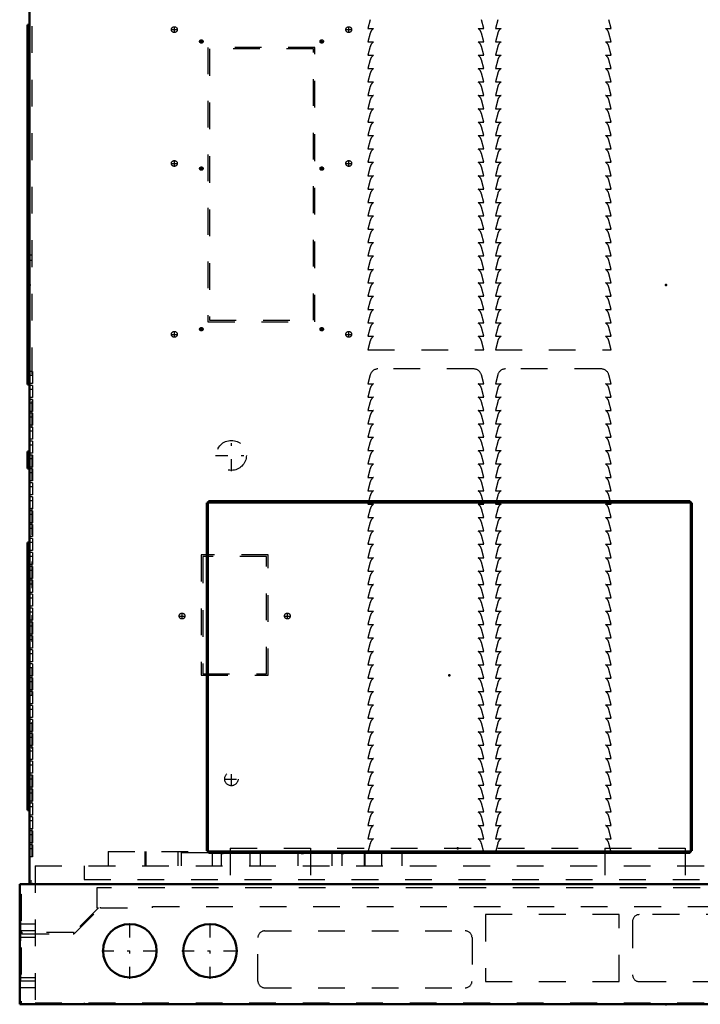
# Model space of a CAD drawing. Header units: inches. Extents: x -24.2 to 24.2, y -0.3 to 59.
# Tile 1 of 3: x -24.2 to 1.3, y 0 to 36.8. Entities that reach past the tile are written whole.
import ezdxf

# ---------------------------------------------------------------- set-up
doc = ezdxf.new("R2010")
doc.units = ezdxf.units.IN
doc.header["$MEASUREMENT"] = 0
doc.linetypes.add('Center', pattern=[1.5, 0.45, -0.5, 0.05, -0.5])
doc.linetypes.add('Dashed', pattern=[2, 1, -1])
for name, color, linetype, lineweight in [('2d ConnectionPoints', 7, 'Continuous', 50), ('AM_0', 7, 'Continuous', 50), ('AM_4', 3, 'Continuous', 25), ('AM_7', 7, 'Center', 25), ('AM_9', 6, 'Dashed', 25)]:
    doc.layers.add(name, color=color, linetype=linetype, lineweight=lineweight)

msp = doc.modelspace()

# ---------------------------------------------------------------- linework, layer by layer
at = {"layer": '2d ConnectionPoints'}
for p in [(-23.781, 26.875), (0, 26.875), (0, 26.875), (-8.1, 12.289), (-7.788, 5.829), (0, 0)]:
    msp.add_point(p, dxfattribs=at)
at = {"layer": 'AM_0'}
for p, q in [((-23.782, 52.376), (-23.782, 4.49)), ((-23.861, 36.592), (-23.861, 23.156)), ((-23.861, 36.592), (-23.782, 36.592)), ((-23.861, 34.78), (-23.782, 34.78)), ((-23.861, 29), (-23.782, 29)), ((-23.861, 28), (-23.782, 28)), ((-23.861, 25.78), (-23.782, 25.78)), ((-23.861, 25.156), (-23.782, 25.156)), ((-23.861, 23.156), (-23.782, 23.156)), ((-23.861, 20.65), (-23.861, 20.02)), ((-23.861, 20.65), (-23.782, 20.65)), ((-23.861, 20.02), (-23.782, 20.02)), ((-17.1, 18.73), (-17.1, 18.79)), ((0.9, 18.79), (-17.1, 18.79)), ((0.9, 18.726), (0.9, 18.79)), ((-17.097, 18.73), (-17.16, 18.73)), ((-17.16, 18.73), (-17.16, 5.73)), ((-17.126, 18.73), (-17.126, 5.73)), ((0.9, 18.756), (-17.1, 18.756)), ((-17.093, 18.726), (-17.097, 18.73)), ((0.9, 18.73), (0.97, 18.73)), ((0.936, 18.73), (0.936, 5.73)), ((0.97, 18.73), (0.97, 5.73)), ((-23.861, 17.25), (-23.782, 17.25)), ((-23.861, 17.25), (-23.861, 7.25)), ((-23.861, 7.25), (-23.782, 7.25)), ((-17.093, 5.73), (-17.16, 5.73)), ((-17.1, 5.73), (-17.1, 5.66)), ((0.9, 5.694), (-17.1, 5.694)), ((0.9, 5.66), (-17.1, 5.66)), ((0.9, 5.73), (0.9, 5.66)), ((0.9, 5.73), (0.97, 5.73)), ((-24.155, 4.49), (24.155, 4.49)), ((-24.155, 4.49), (-24.155, 0)), ((-24.155, 0), (24.155, 0))]:
    msp.add_line(p, q, dxfattribs=at)
for centre in [(-20.04, 2), (-17.04, 2)]:
    msp.add_circle(centre, 1, dxfattribs=at)
at = {"layer": 'AM_4'}
for p, q in [((-23.861, 25.096), (-23.782, 25.096)), ((-23.861, 23.216), (-23.782, 23.216)), ((0.9, 18.726), (-17.093, 18.726)), ((-17.093, 5.73), (-17.093, 18.726)), ((0.903, 18.73), (0.903, 5.73)), ((0.9, 5.724), (-17.1, 5.724))]:
    msp.add_line(p, q, dxfattribs=at)
at = {"layer": 'AM_7'}
for p, q in [((-18.375, 36.298), (-18.375, 36.526)), ((-11.857, 36.298), (-11.857, 36.526)), ((-18.489, 36.412), (-18.261, 36.412)), ((-11.971, 36.412), (-11.743, 36.412)), ((-17.433, 35.97), (-17.299, 35.97)), ((-17.366, 35.903), (-17.366, 36.037)), ((-12.933, 35.97), (-12.799, 35.97)), ((-12.866, 35.903), (-12.866, 36.037)), ((-18.489, 31.412), (-18.261, 31.412)), ((-18.375, 31.298), (-18.375, 31.526)), ((-17.366, 31.153), (-17.366, 31.287)), ((-12.866, 31.153), (-12.866, 31.287)), ((-11.971, 31.412), (-11.743, 31.412)), ((-11.857, 31.298), (-11.857, 31.526)), ((-17.433, 31.22), (-17.299, 31.22)), ((-12.933, 31.22), (-12.799, 31.22)), ((-18.489, 25.028), (-18.261, 25.028)), ((-18.375, 24.914), (-18.375, 25.142)), ((-17.433, 25.22), (-17.299, 25.22)), ((-17.366, 25.153), (-17.366, 25.287)), ((-12.933, 25.22), (-12.799, 25.22)), ((-12.866, 25.153), (-12.866, 25.287)), ((-11.971, 25.028), (-11.743, 25.028)), ((-11.857, 24.914), (-11.857, 25.142)), ((-16.244, 19.917), (-16.244, 21.093)), ((-16.832, 20.505), (-15.656, 20.505)), ((-18.201, 14.505), (-17.973, 14.505)), ((-18.087, 14.391), (-18.087, 14.619)), ((-14.264, 14.505), (-14.036, 14.505)), ((-14.15, 14.391), (-14.15, 14.619)), ((-16.244, 8.152), (-16.244, 8.677)), ((-16.506, 8.415), (-15.982, 8.415)), ((-20.04, 0.95), (-20.04, 3.05)), ((-17.04, 0.95), (-17.04, 3.05)), ((-21.09, 2), (-18.99, 2)), ((-18.09, 2), (-15.99, 2))]:
    msp.add_line(p, q, dxfattribs=at)
at = {"layer": 'AM_9'}
for p, q in [((-23.701, 52.541), (-23.701, 4.53)), ((-11.054, 36.783), (-11.142, 36.455)), ((-11.142, 36.455), (-10.93, 36.455)), ((-7.024, 36.455), (-6.812, 36.455)), ((-6.812, 36.455), (-6.9, 36.783)), ((-6.29, 36.783), (-6.378, 36.455)), ((-6.378, 36.455), (-6.166, 36.455)), ((-2.26, 36.455), (-2.048, 36.455)), ((-2.048, 36.455), (-2.136, 36.783)), ((-11.054, 36.283), (-11.142, 35.955)), ((-6.812, 35.955), (-6.9, 36.283)), ((-6.29, 36.283), (-6.378, 35.955)), ((-2.048, 35.955), (-2.136, 36.283)), ((-17.12, 35.75), (-17.12, 25.5)), ((-13.12, 35.75), (-17.12, 35.75)), ((-13.18, 35.69), (-17.06, 35.69)), ((-17.06, 35.69), (-17.06, 25.56)), ((-13.18, 25.56), (-13.18, 35.69)), ((-13.12, 25.5), (-13.12, 35.75)), ((-11.142, 35.955), (-10.93, 35.955)), ((-11.054, 35.783), (-11.142, 35.455)), ((-7.024, 35.955), (-6.812, 35.955)), ((-6.812, 35.455), (-6.9, 35.783)), ((-6.378, 35.955), (-6.166, 35.955)), ((-6.29, 35.783), (-6.378, 35.455)), ((-2.26, 35.955), (-2.048, 35.955)), ((-2.048, 35.455), (-2.136, 35.783)), ((-11.142, 35.455), (-10.93, 35.455)), ((-7.024, 35.455), (-6.812, 35.455)), ((-6.378, 35.455), (-6.166, 35.455)), ((-2.26, 35.455), (-2.048, 35.455)), ((-11.054, 35.283), (-11.142, 34.955)), ((-11.142, 34.955), (-10.93, 34.955)), ((-7.024, 34.955), (-6.812, 34.955)), ((-6.812, 34.955), (-6.9, 35.283)), ((-6.29, 35.283), (-6.378, 34.955)), ((-6.378, 34.955), (-6.166, 34.955)), ((-2.26, 34.955), (-2.048, 34.955)), ((-2.048, 34.955), (-2.136, 35.283)), ((-11.054, 34.783), (-11.142, 34.455)), ((-6.812, 34.455), (-6.9, 34.783)), ((-6.29, 34.783), (-6.378, 34.455)), ((-2.048, 34.455), (-2.136, 34.783)), ((-11.142, 34.455), (-10.93, 34.455)), ((-11.054, 34.283), (-11.142, 33.955)), ((-7.024, 34.455), (-6.812, 34.455)), ((-6.812, 33.955), (-6.9, 34.283)), ((-6.378, 34.455), (-6.166, 34.455)), ((-6.29, 34.283), (-6.378, 33.955)), ((-2.26, 34.455), (-2.048, 34.455)), ((-2.048, 33.955), (-2.136, 34.283)), ((-11.142, 33.955), (-10.93, 33.955)), ((-7.024, 33.955), (-6.812, 33.955)), ((-6.378, 33.955), (-6.166, 33.955)), ((-2.26, 33.955), (-2.048, 33.955)), ((-11.054, 33.783), (-11.142, 33.455)), ((-6.812, 33.455), (-6.9, 33.783)), ((-6.29, 33.783), (-6.378, 33.455)), ((-2.048, 33.455), (-2.136, 33.783)), ((-11.142, 33.455), (-10.93, 33.455)), ((-11.054, 33.283), (-11.142, 32.955)), ((-7.024, 33.455), (-6.812, 33.455)), ((-6.812, 32.955), (-6.9, 33.283)), ((-6.378, 33.455), (-6.166, 33.455)), ((-6.29, 33.283), (-6.378, 32.955)), ((-2.26, 33.455), (-2.048, 33.455)), ((-2.048, 32.955), (-2.136, 33.283)), ((-11.142, 32.955), (-10.93, 32.955)), ((-11.054, 32.783), (-11.142, 32.455)), ((-7.024, 32.955), (-6.812, 32.955)), ((-6.812, 32.455), (-6.9, 32.783)), ((-6.378, 32.955), (-6.166, 32.955)), ((-6.29, 32.783), (-6.378, 32.455)), ((-2.26, 32.955), (-2.048, 32.955)), ((-2.048, 32.455), (-2.136, 32.783)), ((-11.142, 32.455), (-10.93, 32.455)), ((-7.024, 32.455), (-6.812, 32.455)), ((-6.378, 32.455), (-6.166, 32.455)), ((-2.26, 32.455), (-2.048, 32.455)), ((-11.054, 32.283), (-11.142, 31.955)), ((-6.812, 31.955), (-6.9, 32.283)), ((-6.29, 32.283), (-6.378, 31.955)), ((-2.048, 31.955), (-2.136, 32.283)), ((-11.142, 31.955), (-10.93, 31.955)), ((-11.054, 31.783), (-11.142, 31.455)), ((-7.024, 31.955), (-6.812, 31.955)), ((-6.812, 31.455), (-6.9, 31.783)), ((-6.378, 31.955), (-6.166, 31.955)), ((-6.29, 31.783), (-6.378, 31.455)), ((-2.26, 31.955), (-2.048, 31.955)), ((-2.048, 31.455), (-2.136, 31.783)), ((-11.142, 31.455), (-10.93, 31.455)), ((-11.054, 31.283), (-11.142, 30.955)), ((-7.024, 31.455), (-6.812, 31.455)), ((-6.812, 30.955), (-6.9, 31.283)), ((-6.378, 31.455), (-6.166, 31.455)), ((-6.29, 31.283), (-6.378, 30.955)), ((-2.26, 31.455), (-2.048, 31.455)), ((-2.048, 30.955), (-2.136, 31.283)), ((-11.142, 30.955), (-10.93, 30.955)), ((-7.024, 30.955), (-6.812, 30.955)), ((-6.378, 30.955), (-6.166, 30.955)), ((-2.26, 30.955), (-2.048, 30.955)), ((-23.861, 30.592), (-23.782, 30.592)), ((-11.054, 30.783), (-11.142, 30.455)), ((-6.812, 30.455), (-6.9, 30.783)), ((-6.29, 30.783), (-6.378, 30.455)), ((-2.048, 30.455), (-2.136, 30.783)), ((-11.142, 30.455), (-10.93, 30.455)), ((-11.054, 30.283), (-11.142, 29.955)), ((-7.024, 30.455), (-6.812, 30.455)), ((-6.812, 29.955), (-6.9, 30.283)), ((-6.378, 30.455), (-6.166, 30.455)), ((-6.29, 30.283), (-6.378, 29.955)), ((-2.26, 30.455), (-2.048, 30.455)), ((-2.048, 29.955), (-2.136, 30.283)), ((-11.142, 29.955), (-10.93, 29.955)), ((-7.024, 29.955), (-6.812, 29.955)), ((-6.378, 29.955), (-6.166, 29.955)), ((-2.26, 29.955), (-2.048, 29.955)), ((-11.054, 29.783), (-11.142, 29.455)), ((-11.142, 29.455), (-10.93, 29.455)), ((-7.024, 29.455), (-6.812, 29.455)), ((-6.812, 29.455), (-6.9, 29.783)), ((-6.29, 29.783), (-6.378, 29.455)), ((-6.378, 29.455), (-6.166, 29.455)), ((-2.26, 29.455), (-2.048, 29.455)), ((-2.048, 29.455), (-2.136, 29.783)), ((-11.054, 29.283), (-11.142, 28.955)), ((-6.812, 28.955), (-6.9, 29.283)), ((-6.29, 29.283), (-6.378, 28.955)), ((-2.048, 28.955), (-2.136, 29.283)), ((-11.142, 28.955), (-10.93, 28.955)), ((-11.054, 28.783), (-11.142, 28.455)), ((-7.024, 28.955), (-6.812, 28.955)), ((-6.812, 28.455), (-6.9, 28.783)), ((-6.378, 28.955), (-6.166, 28.955)), ((-6.29, 28.783), (-6.378, 28.455)), ((-2.26, 28.955), (-2.048, 28.955)), ((-2.048, 28.455), (-2.136, 28.783)), ((-11.142, 28.455), (-10.93, 28.455)), ((-7.024, 28.455), (-6.812, 28.455)), ((-6.378, 28.455), (-6.166, 28.455)), ((-2.26, 28.455), (-2.048, 28.455)), ((-23.701, 27.99), (-23.782, 27.99)), ((-11.054, 28.283), (-11.142, 27.955)), ((-11.142, 27.955), (-10.93, 27.955)), ((-7.024, 27.955), (-6.812, 27.955)), ((-6.812, 27.955), (-6.9, 28.283)), ((-6.29, 28.283), (-6.378, 27.955)), ((-6.378, 27.955), (-6.166, 27.955)), ((-2.26, 27.955), (-2.048, 27.955)), ((-2.048, 27.955), (-2.136, 28.283)), ((-23.701, 27.79), (-23.782, 27.79)), ((-11.054, 27.783), (-11.142, 27.455)), ((-6.812, 27.455), (-6.9, 27.783)), ((-6.29, 27.783), (-6.378, 27.455)), ((-2.048, 27.455), (-2.136, 27.783)), ((-11.142, 27.455), (-10.93, 27.455)), ((-11.054, 27.283), (-11.142, 26.955)), ((-7.024, 27.455), (-6.812, 27.455)), ((-6.812, 26.955), (-6.9, 27.283)), ((-6.378, 27.455), (-6.166, 27.455)), ((-6.29, 27.283), (-6.378, 26.955)), ((-2.26, 27.455), (-2.048, 27.455)), ((-2.048, 26.955), (-2.136, 27.283)), ((-11.142, 26.955), (-10.93, 26.955)), ((-7.024, 26.955), (-6.812, 26.955)), ((-6.378, 26.955), (-6.166, 26.955)), ((-2.26, 26.955), (-2.048, 26.955)), ((-11.054, 26.783), (-11.142, 26.455)), ((-6.812, 26.455), (-6.9, 26.783)), ((-6.29, 26.783), (-6.378, 26.455)), ((-2.048, 26.455), (-2.136, 26.783)), ((-11.142, 26.455), (-10.93, 26.455)), ((-11.054, 26.283), (-11.142, 25.955)), ((-7.024, 26.455), (-6.812, 26.455)), ((-6.812, 25.955), (-6.9, 26.283)), ((-6.378, 26.455), (-6.166, 26.455)), ((-6.29, 26.283), (-6.378, 25.955)), ((-2.26, 26.455), (-2.048, 26.455)), ((-2.048, 25.955), (-2.136, 26.283)), ((-23.861, 26), (-23.782, 26)), ((-11.142, 25.955), (-10.93, 25.955)), ((-11.054, 25.783), (-11.142, 25.455)), ((-7.024, 25.955), (-6.812, 25.955)), ((-6.812, 25.455), (-6.9, 25.783)), ((-6.378, 25.955), (-6.166, 25.955)), ((-6.29, 25.783), (-6.378, 25.455)), ((-2.26, 25.955), (-2.048, 25.955)), ((-2.048, 25.455), (-2.136, 25.783)), ((-17.12, 25.5), (-13.12, 25.5)), ((-17.06, 25.56), (-13.18, 25.56)), ((-11.142, 25.455), (-10.93, 25.455)), ((-7.024, 25.455), (-6.812, 25.455)), ((-6.378, 25.455), (-6.166, 25.455)), ((-2.26, 25.455), (-2.048, 25.455)), ((-11.054, 25.283), (-11.142, 24.955)), ((-6.812, 24.955), (-6.9, 25.283)), ((-6.29, 25.283), (-6.378, 24.955)), ((-2.048, 24.955), (-2.136, 25.283)), ((-23.861, 25), (-23.782, 25)), ((-11.142, 24.955), (-10.93, 24.955)), ((-11.054, 24.783), (-11.142, 24.455)), ((-7.024, 24.955), (-6.812, 24.955)), ((-6.812, 24.455), (-6.9, 24.783)), ((-6.378, 24.955), (-6.166, 24.955)), ((-6.29, 24.783), (-6.378, 24.455)), ((-2.26, 24.955), (-2.048, 24.955)), ((-2.048, 24.455), (-2.136, 24.783)), ((-11.142, 24.455), (-6.812, 24.455)), ((-6.378, 24.455), (-2.048, 24.455)), ((-23.681, 23.64), (-23.782, 23.64)), ((-23.681, 23.64), (-23.681, 23.19)), ((-7.19, 23.735), (-10.764, 23.735)), ((-2.426, 23.735), (-6, 23.735)), ((-23.681, 23.492), (-23.782, 23.492)), ((-23.681, 23.19), (-23.782, 23.19)), ((-11.054, 23.513), (-11.142, 23.185)), ((-11.142, 23.185), (-10.93, 23.185)), ((-7.024, 23.185), (-6.812, 23.185)), ((-6.812, 23.185), (-6.9, 23.513)), ((-6.29, 23.513), (-6.378, 23.185)), ((-6.378, 23.185), (-6.166, 23.185)), ((-2.26, 23.185), (-2.048, 23.185)), ((-2.048, 23.185), (-2.136, 23.513)), ((-23.681, 23.12), (-23.782, 23.12)), ((-23.681, 22.972), (-23.782, 22.972)), ((-23.681, 23.12), (-23.681, 22.67)), ((-11.054, 23.013), (-11.142, 22.685)), ((-6.812, 22.685), (-6.9, 23.013)), ((-6.29, 23.013), (-6.378, 22.685)), ((-2.048, 22.685), (-2.136, 23.013)), ((-23.681, 22.67), (-23.782, 22.67)), ((-23.681, 22.6), (-23.782, 22.6)), ((-23.681, 22.452), (-23.782, 22.452)), ((-23.681, 22.6), (-23.681, 22.15)), ((-11.142, 22.685), (-10.93, 22.685)), ((-11.054, 22.513), (-11.142, 22.185)), ((-7.024, 22.685), (-6.812, 22.685)), ((-6.812, 22.185), (-6.9, 22.513)), ((-6.378, 22.685), (-6.166, 22.685)), ((-6.29, 22.513), (-6.378, 22.185)), ((-2.26, 22.685), (-2.048, 22.685)), ((-2.048, 22.185), (-2.136, 22.513)), ((-23.681, 22.15), (-23.782, 22.15)), ((-23.681, 22.08), (-23.782, 22.08)), ((-23.681, 22.08), (-23.681, 21.63)), ((-11.142, 22.185), (-10.93, 22.185)), ((-7.024, 22.185), (-6.812, 22.185)), ((-6.378, 22.185), (-6.166, 22.185)), ((-2.26, 22.185), (-2.048, 22.185)), ((-23.681, 21.932), (-23.782, 21.932)), ((-11.054, 22.013), (-11.142, 21.685)), ((-6.812, 21.685), (-6.9, 22.013)), ((-6.29, 22.013), (-6.378, 21.685)), ((-2.048, 21.685), (-2.136, 22.013)), ((-23.681, 21.63), (-23.782, 21.63)), ((-23.681, 21.56), (-23.782, 21.56)), ((-23.681, 21.412), (-23.782, 21.412)), ((-23.681, 21.56), (-23.681, 21.11)), ((-11.142, 21.685), (-10.93, 21.685)), ((-11.054, 21.513), (-11.142, 21.185)), ((-7.024, 21.685), (-6.812, 21.685)), ((-6.812, 21.185), (-6.9, 21.513)), ((-6.378, 21.685), (-6.166, 21.685)), ((-6.29, 21.513), (-6.378, 21.185)), ((-2.26, 21.685), (-2.048, 21.685)), ((-2.048, 21.185), (-2.136, 21.513)), ((-23.681, 21.11), (-23.782, 21.11)), ((-23.681, 21.04), (-23.782, 21.04)), ((-23.681, 21.04), (-23.681, 20.59)), ((-11.142, 21.185), (-10.93, 21.185)), ((-11.054, 21.013), (-11.142, 20.685)), ((-7.024, 21.185), (-6.812, 21.185)), ((-6.812, 20.685), (-6.9, 21.013)), ((-6.378, 21.185), (-6.166, 21.185)), ((-6.29, 21.013), (-6.378, 20.685)), ((-2.26, 21.185), (-2.048, 21.185)), ((-2.048, 20.685), (-2.136, 21.013)), ((-23.681, 20.892), (-23.782, 20.892)), ((-11.142, 20.685), (-10.93, 20.685)), ((-7.024, 20.685), (-6.812, 20.685)), ((-6.378, 20.685), (-6.166, 20.685)), ((-2.26, 20.685), (-2.048, 20.685)), ((-23.681, 20.59), (-23.782, 20.59)), ((-23.681, 20.52), (-23.782, 20.52)), ((-23.681, 20.372), (-23.782, 20.372)), ((-23.681, 20.52), (-23.681, 20.07)), ((-11.054, 20.513), (-11.142, 20.185)), ((-6.812, 20.185), (-6.9, 20.513)), ((-6.29, 20.513), (-6.378, 20.185)), ((-2.048, 20.185), (-2.136, 20.513)), ((-23.681, 20.07), (-23.782, 20.07)), ((-23.681, 20), (-23.782, 20)), ((-23.681, 20), (-23.681, 19.55)), ((-11.142, 20.185), (-10.93, 20.185)), ((-11.054, 20.013), (-11.142, 19.685)), ((-7.024, 20.185), (-6.812, 20.185)), ((-6.812, 19.685), (-6.9, 20.013)), ((-6.378, 20.185), (-6.166, 20.185)), ((-6.29, 20.013), (-6.378, 19.685)), ((-2.26, 20.185), (-2.048, 20.185)), ((-2.048, 19.685), (-2.136, 20.013)), ((-23.681, 19.852), (-23.782, 19.852)), ((-23.681, 19.55), (-23.782, 19.55)), ((-11.142, 19.685), (-10.93, 19.685)), ((-11.054, 19.513), (-11.142, 19.185)), ((-7.024, 19.685), (-6.812, 19.685)), ((-6.812, 19.185), (-6.9, 19.513)), ((-6.378, 19.685), (-6.166, 19.685)), ((-6.29, 19.513), (-6.378, 19.185)), ((-2.26, 19.685), (-2.048, 19.685)), ((-2.048, 19.185), (-2.136, 19.513)), ((-23.681, 19.48), (-23.782, 19.48)), ((-23.681, 19.332), (-23.782, 19.332)), ((-23.681, 19.48), (-23.681, 19.03)), ((-11.142, 19.185), (-10.93, 19.185)), ((-7.024, 19.185), (-6.812, 19.185)), ((-6.378, 19.185), (-6.166, 19.185)), ((-2.26, 19.185), (-2.048, 19.185)), ((-23.681, 19.03), (-23.782, 19.03)), ((-23.681, 18.96), (-23.782, 18.96)), ((-23.681, 18.812), (-23.782, 18.812)), ((-23.681, 18.96), (-23.681, 18.51)), ((-11.054, 19.013), (-11.142, 18.685)), ((-6.812, 18.685), (-6.9, 19.013)), ((-6.29, 19.013), (-6.378, 18.685)), ((-2.048, 18.685), (-2.136, 19.013)), ((-23.681, 18.51), (-23.782, 18.51)), ((-23.681, 18.44), (-23.782, 18.44)), ((-23.681, 18.44), (-23.681, 17.99)), ((-17.121, 18.73), (-17.121, 5.73)), ((-11.142, 18.685), (-10.93, 18.685)), ((-11.054, 18.513), (-11.142, 18.185)), ((-7.024, 18.685), (-6.812, 18.685)), ((-6.812, 18.185), (-6.9, 18.513)), ((-6.378, 18.685), (-6.166, 18.685)), ((-6.29, 18.513), (-6.378, 18.185)), ((-2.26, 18.685), (-2.048, 18.685)), ((-2.048, 18.185), (-2.136, 18.513)), ((0.931, 5.73), (0.931, 18.73)), ((-23.681, 18.292), (-23.782, 18.292)), ((-11.142, 18.185), (-10.93, 18.185)), ((-7.024, 18.185), (-6.812, 18.185)), ((-6.378, 18.185), (-6.166, 18.185)), ((-2.26, 18.185), (-2.048, 18.185)), ((-23.681, 17.99), (-23.782, 17.99)), ((-23.681, 17.92), (-23.782, 17.92)), ((-23.681, 17.772), (-23.782, 17.772)), ((-23.681, 17.92), (-23.681, 17.47)), ((-11.054, 18.013), (-11.142, 17.685)), ((-11.142, 17.685), (-10.93, 17.685)), ((-7.024, 17.685), (-6.812, 17.685)), ((-6.812, 17.685), (-6.9, 18.013)), ((-6.29, 18.013), (-6.378, 17.685)), ((-6.378, 17.685), (-6.166, 17.685)), ((-2.26, 17.685), (-2.048, 17.685)), ((-2.048, 17.685), (-2.136, 18.013)), ((-23.681, 17.47), (-23.782, 17.47)), ((-23.681, 17.4), (-23.782, 17.4)), ((-23.681, 17.4), (-23.681, 16.95)), ((-11.054, 17.513), (-11.142, 17.185)), ((-6.812, 17.185), (-6.9, 17.513)), ((-6.29, 17.513), (-6.378, 17.185)), ((-2.048, 17.185), (-2.136, 17.513)), ((-23.681, 17.252), (-23.782, 17.252)), ((-23.681, 16.95), (-23.782, 16.95)), ((-11.142, 17.185), (-10.93, 17.185)), ((-11.054, 17.013), (-11.142, 16.685)), ((-7.024, 17.185), (-6.812, 17.185)), ((-6.812, 16.685), (-6.9, 17.013)), ((-6.378, 17.185), (-6.166, 17.185)), ((-6.29, 17.013), (-6.378, 16.685)), ((-2.26, 17.185), (-2.048, 17.185)), ((-2.048, 16.685), (-2.136, 17.013)), ((-23.681, 16.88), (-23.782, 16.88)), ((-23.681, 16.732), (-23.782, 16.732)), ((-23.681, 16.88), (-23.681, 16.43)), ((-17.37, 16.79), (-17.37, 12.29)), ((-14.87, 16.79), (-17.37, 16.79)), ((-17.31, 16.73), (-17.31, 12.35)), ((-14.93, 16.73), (-17.31, 16.73)), ((-14.93, 12.35), (-14.93, 16.73)), ((-14.87, 12.29), (-14.87, 16.79)), ((-11.142, 16.685), (-10.93, 16.685)), ((-7.024, 16.685), (-6.812, 16.685)), ((-6.378, 16.685), (-6.166, 16.685)), ((-2.26, 16.685), (-2.048, 16.685)), ((-23.681, 16.43), (-23.782, 16.43)), ((-23.681, 16.36), (-23.782, 16.36)), ((-23.681, 16.212), (-23.782, 16.212)), ((-23.681, 16.36), (-23.681, 15.91)), ((-11.054, 16.513), (-11.142, 16.185)), ((-11.142, 16.185), (-10.93, 16.185)), ((-7.024, 16.185), (-6.812, 16.185)), ((-6.812, 16.185), (-6.9, 16.513)), ((-6.29, 16.513), (-6.378, 16.185)), ((-6.378, 16.185), (-6.166, 16.185)), ((-2.26, 16.185), (-2.048, 16.185)), ((-2.048, 16.185), (-2.136, 16.513)), ((-23.681, 15.91), (-23.782, 15.91)), ((-23.681, 15.84), (-23.782, 15.84)), ((-23.681, 15.84), (-23.681, 15.39)), ((-11.054, 16.013), (-11.142, 15.685)), ((-6.812, 15.685), (-6.9, 16.013)), ((-6.29, 16.013), (-6.378, 15.685)), ((-2.048, 15.685), (-2.136, 16.013)), ((-23.681, 15.692), (-23.782, 15.692)), ((-11.142, 15.685), (-10.93, 15.685)), ((-11.054, 15.513), (-11.142, 15.185)), ((-7.024, 15.685), (-6.812, 15.685)), ((-6.812, 15.185), (-6.9, 15.513)), ((-6.378, 15.685), (-6.166, 15.685)), ((-6.29, 15.513), (-6.378, 15.185)), ((-2.26, 15.685), (-2.048, 15.685)), ((-2.048, 15.185), (-2.136, 15.513)), ((-23.681, 15.39), (-23.782, 15.39)), ((-23.681, 15.32), (-23.782, 15.32)), ((-23.681, 15.172), (-23.782, 15.172)), ((-23.681, 15.32), (-23.681, 14.87)), ((-11.142, 15.185), (-10.93, 15.185)), ((-7.024, 15.185), (-6.812, 15.185)), ((-6.378, 15.185), (-6.166, 15.185)), ((-2.26, 15.185), (-2.048, 15.185)), ((-23.681, 14.87), (-23.782, 14.87)), ((-23.681, 14.8), (-23.782, 14.8)), ((-23.681, 14.8), (-23.681, 14.35)), ((-11.054, 15.013), (-11.142, 14.685)), ((-6.812, 14.685), (-6.9, 15.013)), ((-6.29, 15.013), (-6.378, 14.685)), ((-2.048, 14.685), (-2.136, 15.013)), ((-23.681, 14.652), (-23.782, 14.652)), ((-23.681, 14.35), (-23.782, 14.35)), ((-11.142, 14.685), (-10.93, 14.685)), ((-11.054, 14.513), (-11.142, 14.185)), ((-7.024, 14.685), (-6.812, 14.685)), ((-6.812, 14.185), (-6.9, 14.513)), ((-6.378, 14.685), (-6.166, 14.685)), ((-6.29, 14.513), (-6.378, 14.185)), ((-2.26, 14.685), (-2.048, 14.685)), ((-2.048, 14.185), (-2.136, 14.513)), ((-23.681, 14.28), (-23.782, 14.28)), ((-23.681, 14.132), (-23.782, 14.132)), ((-23.681, 14.28), (-23.681, 13.83)), ((-11.142, 14.185), (-10.93, 14.185)), ((-11.054, 14.013), (-11.142, 13.685)), ((-7.024, 14.185), (-6.812, 14.185)), ((-6.812, 13.685), (-6.9, 14.013)), ((-6.378, 14.185), (-6.166, 14.185)), ((-6.29, 14.013), (-6.378, 13.685)), ((-2.26, 14.185), (-2.048, 14.185)), ((-2.048, 13.685), (-2.136, 14.013)), ((-23.681, 13.83), (-23.782, 13.83)), ((-23.681, 13.76), (-23.782, 13.76)), ((-23.681, 13.612), (-23.782, 13.612)), ((-23.681, 13.76), (-23.681, 13.31)), ((-11.142, 13.685), (-10.93, 13.685)), ((-7.024, 13.685), (-6.812, 13.685)), ((-6.378, 13.685), (-6.166, 13.685)), ((-2.26, 13.685), (-2.048, 13.685)), ((-23.681, 13.31), (-23.782, 13.31)), ((-11.054, 13.513), (-11.142, 13.185)), ((-6.812, 13.185), (-6.9, 13.513)), ((-6.29, 13.513), (-6.378, 13.185)), ((-2.048, 13.185), (-2.136, 13.513)), ((-23.681, 13.24), (-23.782, 13.24)), ((-23.681, 13.092), (-23.782, 13.092)), ((-23.681, 13.24), (-23.681, 12.79)), ((-11.142, 13.185), (-10.93, 13.185)), ((-11.054, 13.013), (-11.142, 12.685)), ((-7.024, 13.185), (-6.812, 13.185)), ((-6.812, 12.685), (-6.9, 13.013)), ((-6.378, 13.185), (-6.166, 13.185)), ((-6.29, 13.013), (-6.378, 12.685)), ((-2.26, 13.185), (-2.048, 13.185)), ((-2.048, 12.685), (-2.136, 13.013)), ((-23.681, 12.79), (-23.782, 12.79)), ((-23.681, 12.72), (-23.782, 12.72)), ((-23.681, 12.572), (-23.782, 12.572)), ((-23.681, 12.72), (-23.681, 12.27)), ((-11.142, 12.685), (-10.93, 12.685)), ((-11.054, 12.513), (-11.142, 12.185)), ((-7.024, 12.685), (-6.812, 12.685)), ((-6.812, 12.185), (-6.9, 12.513)), ((-6.378, 12.685), (-6.166, 12.685)), ((-6.29, 12.513), (-6.378, 12.185)), ((-2.26, 12.685), (-2.048, 12.685)), ((-2.048, 12.185), (-2.136, 12.513)), ((-23.681, 12.27), (-23.782, 12.27)), ((-23.681, 12.2), (-23.782, 12.2)), ((-23.681, 12.2), (-23.681, 11.75)), ((-17.37, 12.29), (-14.87, 12.29)), ((-17.31, 12.35), (-14.93, 12.35)), ((-11.142, 12.185), (-10.93, 12.185)), ((-7.024, 12.185), (-6.812, 12.185)), ((-6.378, 12.185), (-6.166, 12.185)), ((-2.26, 12.185), (-2.048, 12.185)), ((-23.681, 12.052), (-23.782, 12.052)), ((-11.054, 12.013), (-11.142, 11.685)), ((-6.812, 11.685), (-6.9, 12.013)), ((-6.29, 12.013), (-6.378, 11.685)), ((-2.048, 11.685), (-2.136, 12.013)), ((-23.681, 11.75), (-23.782, 11.75)), ((-23.681, 11.68), (-23.782, 11.68)), ((-23.681, 11.532), (-23.782, 11.532)), ((-23.681, 11.68), (-23.681, 11.23)), ((-11.142, 11.685), (-10.93, 11.685)), ((-11.054, 11.513), (-11.142, 11.185)), ((-7.024, 11.685), (-6.812, 11.685)), ((-6.812, 11.185), (-6.9, 11.513)), ((-6.378, 11.685), (-6.166, 11.685)), ((-6.29, 11.513), (-6.378, 11.185)), ((-2.26, 11.685), (-2.048, 11.685)), ((-2.048, 11.185), (-2.136, 11.513)), ((-23.681, 11.23), (-23.782, 11.23)), ((-23.681, 11.16), (-23.782, 11.16)), ((-23.681, 11.16), (-23.681, 10.71)), ((-11.142, 11.185), (-10.93, 11.185)), ((-7.024, 11.185), (-6.812, 11.185)), ((-6.378, 11.185), (-6.166, 11.185)), ((-2.26, 11.185), (-2.048, 11.185)), ((-23.681, 11.012), (-23.782, 11.012)), ((-23.681, 10.71), (-23.782, 10.71)), ((-11.054, 11.013), (-11.142, 10.685)), ((-11.142, 10.685), (-10.93, 10.685)), ((-7.024, 10.685), (-6.812, 10.685)), ((-6.812, 10.685), (-6.9, 11.013)), ((-6.29, 11.013), (-6.378, 10.685)), ((-6.378, 10.685), (-6.166, 10.685)), ((-2.26, 10.685), (-2.048, 10.685)), ((-2.048, 10.685), (-2.136, 11.013)), ((-23.681, 10.64), (-23.782, 10.64)), ((-23.681, 10.492), (-23.782, 10.492)), ((-23.681, 10.64), (-23.681, 10.19)), ((-11.054, 10.513), (-11.142, 10.185)), ((-6.812, 10.185), (-6.9, 10.513)), ((-6.29, 10.513), (-6.378, 10.185)), ((-2.048, 10.185), (-2.136, 10.513)), ((-23.681, 10.19), (-23.782, 10.19)), ((-23.681, 10.12), (-23.782, 10.12)), ((-23.681, 9.972), (-23.782, 9.972)), ((-23.681, 10.12), (-23.681, 9.67)), ((-11.142, 10.185), (-10.93, 10.185)), ((-11.054, 10.013), (-11.142, 9.685)), ((-7.024, 10.185), (-6.812, 10.185)), ((-6.812, 9.685), (-6.9, 10.013)), ((-6.378, 10.185), (-6.166, 10.185)), ((-6.29, 10.013), (-6.378, 9.685)), ((-2.26, 10.185), (-2.048, 10.185)), ((-2.048, 9.685), (-2.136, 10.013)), ((-23.681, 9.67), (-23.782, 9.67)), ((-23.681, 9.6), (-23.782, 9.6)), ((-23.681, 9.6), (-23.681, 9.15)), ((-11.142, 9.685), (-10.93, 9.685)), ((-7.024, 9.685), (-6.812, 9.685)), ((-6.378, 9.685), (-6.166, 9.685)), ((-2.26, 9.685), (-2.048, 9.685)), ((-23.681, 9.452), (-23.782, 9.452)), ((-11.054, 9.513), (-11.142, 9.185)), ((-6.812, 9.185), (-6.9, 9.513)), ((-6.29, 9.513), (-6.378, 9.185)), ((-2.048, 9.185), (-2.136, 9.513)), ((-23.861, 9), (-23.782, 9)), ((-23.681, 9.15), (-23.782, 9.15)), ((-23.681, 9.08), (-23.782, 9.08)), ((-23.681, 8.932), (-23.782, 8.932)), ((-23.681, 9.08), (-23.681, 8.63)), ((-11.142, 9.185), (-10.93, 9.185)), ((-11.054, 9.013), (-11.142, 8.685)), ((-7.024, 9.185), (-6.812, 9.185)), ((-6.812, 8.685), (-6.9, 9.013)), ((-6.378, 9.185), (-6.166, 9.185)), ((-6.29, 9.013), (-6.378, 8.685)), ((-2.26, 9.185), (-2.048, 9.185)), ((-2.048, 8.685), (-2.136, 9.013)), ((-23.681, 8.63), (-23.782, 8.63)), ((-23.681, 8.56), (-23.782, 8.56)), ((-23.681, 8.56), (-23.681, 8.11)), ((-11.142, 8.685), (-10.93, 8.685)), ((-11.054, 8.513), (-11.142, 8.185)), ((-7.024, 8.685), (-6.812, 8.685)), ((-6.812, 8.185), (-6.9, 8.513)), ((-6.378, 8.685), (-6.166, 8.685)), ((-6.29, 8.513), (-6.378, 8.185)), ((-2.26, 8.685), (-2.048, 8.685)), ((-2.048, 8.185), (-2.136, 8.513)), ((-23.681, 8.412), (-23.782, 8.412)), ((-23.681, 8.11), (-23.782, 8.11)), ((-11.142, 8.185), (-10.93, 8.185)), ((-7.024, 8.185), (-6.812, 8.185)), ((-6.378, 8.185), (-6.166, 8.185)), ((-2.26, 8.185), (-2.048, 8.185)), ((-23.861, 8), (-23.782, 8)), ((-23.681, 8.04), (-23.782, 8.04)), ((-23.681, 7.892), (-23.782, 7.892)), ((-23.681, 8.04), (-23.681, 7.59)), ((-11.054, 8.013), (-11.142, 7.685)), ((-6.812, 7.685), (-6.9, 8.013)), ((-6.29, 8.013), (-6.378, 7.685)), ((-2.048, 7.685), (-2.136, 8.013)), ((-23.681, 7.59), (-23.782, 7.59)), ((-23.681, 7.52), (-23.782, 7.52)), ((-23.681, 7.372), (-23.782, 7.372)), ((-23.681, 7.52), (-23.681, 7.07)), ((-11.142, 7.685), (-10.93, 7.685)), ((-11.054, 7.513), (-11.142, 7.185)), ((-7.024, 7.685), (-6.812, 7.685)), ((-6.812, 7.185), (-6.9, 7.513)), ((-6.378, 7.685), (-6.166, 7.685)), ((-6.29, 7.513), (-6.378, 7.185)), ((-2.26, 7.685), (-2.048, 7.685)), ((-2.048, 7.185), (-2.136, 7.513)), ((-23.681, 7.07), (-23.782, 7.07)), ((-23.681, 7), (-23.782, 7)), ((-23.681, 7), (-23.681, 6.55)), ((-11.142, 7.185), (-10.93, 7.185)), ((-11.054, 7.013), (-11.142, 6.685)), ((-7.024, 7.185), (-6.812, 7.185)), ((-6.812, 6.685), (-6.9, 7.013)), ((-6.378, 7.185), (-6.166, 7.185)), ((-6.29, 7.013), (-6.378, 6.685)), ((-2.26, 7.185), (-2.048, 7.185)), ((-2.048, 6.685), (-2.136, 7.013)), ((-23.681, 6.852), (-23.782, 6.852)), ((-11.142, 6.685), (-10.93, 6.685)), ((-7.024, 6.685), (-6.812, 6.685)), ((-6.378, 6.685), (-6.166, 6.685)), ((-2.26, 6.685), (-2.048, 6.685)), ((-23.681, 6.55), (-23.782, 6.55)), ((-23.681, 6.48), (-23.782, 6.48)), ((-23.681, 6.332), (-23.782, 6.332)), ((-23.681, 6.48), (-23.681, 6.03)), ((-11.054, 6.513), (-11.142, 6.185)), ((-6.812, 6.185), (-6.9, 6.513)), ((-6.29, 6.513), (-6.378, 6.185)), ((-2.048, 6.185), (-2.136, 6.513)), ((-23.681, 6.03), (-23.782, 6.03)), ((-23.681, 5.96), (-23.782, 5.96)), ((-23.681, 5.96), (-23.681, 5.51)), ((-11.142, 6.185), (-10.93, 6.185)), ((-11.054, 6.013), (-11.142, 5.685)), ((-7.024, 6.185), (-6.812, 6.185)), ((-6.812, 5.685), (-6.9, 6.013)), ((-6.378, 6.185), (-6.166, 6.185)), ((-6.29, 6.013), (-6.378, 5.685)), ((-2.26, 6.185), (-2.048, 6.185)), ((-2.048, 5.685), (-2.136, 6.013)), ((-23.681, 5.812), (-23.782, 5.812)), ((-20.853, 5.704), (-20.853, 5.167)), ((-20.853, 5.704), (-9.873, 5.704)), ((-19.475, 5.704), (-19.475, 5.167)), ((-19.446, 5.704), (-19.446, 5.167)), ((-18.241, 5.704), (-18.241, 5.167)), ((-18.12, 5.667), (-18.12, 5.167)), ((-18.12, 5.667), (-10.62, 5.667)), ((-16.962, 5.704), (-16.962, 5.167)), ((-16.62, 5.667), (-16.62, 5.167)), ((-16.285, 5.829), (0.715, 5.829)), ((-16.285, 5.829), (-16.285, 4.667)), ((-15.555, 5.704), (-15.555, 5.167)), ((-15.171, 5.704), (-15.171, 5.167)), ((-13.764, 5.704), (-13.764, 5.167)), ((-13.288, 5.829), (-13.288, 4.667)), ((-12.485, 5.704), (-12.485, 5.167)), ((-12.12, 5.667), (-12.12, 5.167)), ((-11.28, 5.704), (-11.28, 5.167)), ((-11.251, 5.704), (-11.251, 5.167)), ((-11.142, 5.685), (-6.812, 5.685)), ((-10.62, 5.167), (-10.62, 5.667)), ((-9.873, 5.704), (-9.873, 5.167)), ((-6.378, 5.685), (-2.048, 5.685)), ((-2.282, 5.829), (-2.282, 4.667)), ((0.715, 5.829), (0.715, 4.667)), ((-23.681, 5.51), (-23.782, 5.51)), ((-23.578, 5.167), (-23.578, 0.058)), ((-23.578, 5.167), (23.578, 5.167)), ((-21.75, 5.167), (-21.75, 4.667)), ((-23.701, 4.6), (-23.782, 4.6)), ((-23.701, 4.53), (-23.782, 4.53)), ((-21.75, 4.667), (21.75, 4.667)), ((-24.155, 4.119), (-24.098, 4.119)), ((-24.098, 4.119), (-24.098, 0)), ((-21.273, 4.356), (-21.273, 3.61)), ((21.273, 4.356), (-21.273, 4.356)), ((-24.098, 3.375), (-24.144, 3.375)), ((-24.144, 3.375), (-24.144, 2.726)), ((-24.128, 3.375), (-24.128, 0.875)), ((-21.206, 3.61), (-22.123, 2.693)), ((-22.09, 2.661), (-21.154, 3.597)), ((-21.273, 3.61), (-21.206, 3.61)), ((-21.122, 3.61), (-19.186, 3.61)), ((-19.186, 3.656), (19.186, 3.656)), ((-19.186, 3.61), (-19.186, 3.656)), ((-1.75, 3.35), (-6.75, 3.35)), ((-6.75, 3.35), (-6.75, 0.85)), ((-1.75, 0.85), (-1.75, 3.35)), ((4.5, 3.35), (-1, 3.35)), ((-23.578, 3), (-24.098, 3)), ((-1.25, 3.1), (-1.25, 1.1)), ((-23.578, 2.74), (-24.098, 2.74)), ((-22.155, 2.68), (-24.052, 2.68)), ((-24.052, 2.634), (-22.155, 2.634)), ((-15, 2.74), (-7.5, 2.74)), ((-23.578, 2.49), (-24.098, 2.49)), ((-15.25, 0.87), (-15.25, 2.49)), ((-7.25, 2.49), (-7.25, 0.87)), ((-24.098, 0.875), (-24.128, 0.875)), ((-24.098, 1), (-23.578, 1)), ((-23.578, 0.87), (-24.098, 0.87)), ((-6.75, 0.85), (-1.75, 0.85)), ((-1, 0.85), (4.5, 0.85)), ((-23.578, 0.62), (-24.098, 0.62)), ((-15, 0.62), (-7.5, 0.62)), ((-23.578, 0.058), (23.578, 0.058)), ((-21.75, 0.058), (-21.75, 0))]:
    msp.add_line(p, q, dxfattribs=at)
for centre, radius in [((-18.375, 36.412), 0.109), ((-11.857, 36.412), 0.109), ((-17.366, 35.97), 0.064), ((-12.866, 35.97), 0.064), ((-18.375, 31.412), 0.109), ((-17.366, 31.22), 0.064), ((-12.866, 31.22), 0.064), ((-11.857, 31.412), 0.109), ((-18.375, 25.028), 0.109), ((-17.366, 25.22), 0.064), ((-12.866, 25.22), 0.064), ((-11.857, 25.028), 0.109), ((-16.244, 20.505), 0.56), ((-18.087, 14.505), 0.109), ((-14.15, 14.505), 0.109), ((-16.244, 8.415), 0.25)]:
    msp.add_circle(centre, radius, dxfattribs=at)
for centre, radius, start, end in [((-10.764, 36.205), 0.3, 123.5573, 165), ((-7.19, 36.205), 0.3, 15, 56.4427), ((-6, 36.205), 0.3, 123.5573, 165), ((-2.426, 36.205), 0.3, 15, 56.4427), ((-10.764, 35.705), 0.3, 123.5573, 165), ((-7.19, 35.705), 0.3, 15, 56.4427), ((-6, 35.705), 0.3, 123.5573, 165), ((-2.426, 35.705), 0.3, 15, 56.4427), ((-10.764, 35.205), 0.3, 123.5573, 165), ((-7.19, 35.205), 0.3, 15, 56.4427), ((-6, 35.205), 0.3, 123.5573, 165), ((-2.426, 35.205), 0.3, 15, 56.4427), ((-10.764, 34.705), 0.3, 123.5573, 165), ((-7.19, 34.705), 0.3, 15, 56.4427), ((-6, 34.705), 0.3, 123.5573, 165), ((-2.426, 34.705), 0.3, 15, 56.4427), ((-10.764, 34.205), 0.3, 123.5573, 165), ((-7.19, 34.205), 0.3, 15, 56.4427), ((-6, 34.205), 0.3, 123.5573, 165), ((-2.426, 34.205), 0.3, 15, 56.4427), ((-10.764, 33.705), 0.3, 123.5573, 165), ((-7.19, 33.705), 0.3, 15, 56.4427), ((-6, 33.705), 0.3, 123.5573, 165), ((-2.426, 33.705), 0.3, 15, 56.4427), ((-10.764, 33.205), 0.3, 123.5573, 165), ((-7.19, 33.205), 0.3, 15, 56.4427), ((-6, 33.205), 0.3, 123.5573, 165), ((-2.426, 33.205), 0.3, 15, 56.4427), ((-10.764, 32.705), 0.3, 123.5573, 165), ((-7.19, 32.705), 0.3, 15, 56.4427), ((-6, 32.705), 0.3, 123.5573, 165), ((-2.426, 32.705), 0.3, 15, 56.4427), ((-10.764, 32.205), 0.3, 123.5573, 165), ((-7.19, 32.205), 0.3, 15, 56.4427), ((-6, 32.205), 0.3, 123.5573, 165), ((-2.426, 32.205), 0.3, 15, 56.4427), ((-10.764, 31.705), 0.3, 123.5573, 165), ((-7.19, 31.705), 0.3, 15, 56.4427), ((-6, 31.705), 0.3, 123.5573, 165), ((-2.426, 31.705), 0.3, 15, 56.4427), ((-10.764, 31.205), 0.3, 123.5573, 165), ((-7.19, 31.205), 0.3, 15, 56.4427), ((-6, 31.205), 0.3, 123.5573, 165), ((-2.426, 31.205), 0.3, 15, 56.4427), ((-10.764, 30.705), 0.3, 123.5573, 165), ((-7.19, 30.705), 0.3, 15, 56.4427), ((-6, 30.705), 0.3, 123.5573, 165), ((-2.426, 30.705), 0.3, 15, 56.4427), ((-10.764, 30.205), 0.3, 123.5573, 165), ((-7.19, 30.205), 0.3, 15, 56.4427), ((-6, 30.205), 0.3, 123.5573, 165), ((-2.426, 30.205), 0.3, 15, 56.4427), ((-10.764, 29.705), 0.3, 123.5573, 165), ((-7.19, 29.705), 0.3, 15, 56.4427), ((-6, 29.705), 0.3, 123.5573, 165), ((-2.426, 29.705), 0.3, 15, 56.4427), ((-10.764, 29.205), 0.3, 123.5573, 165), ((-7.19, 29.205), 0.3, 15, 56.4427), ((-6, 29.205), 0.3, 123.5573, 165), ((-2.426, 29.205), 0.3, 15, 56.4427), ((-10.764, 28.705), 0.3, 123.5573, 165), ((-7.19, 28.705), 0.3, 15, 56.4427), ((-6, 28.705), 0.3, 123.5573, 165), ((-2.426, 28.705), 0.3, 15, 56.4427), ((-10.764, 28.205), 0.3, 123.5573, 165), ((-7.19, 28.205), 0.3, 15, 56.4427), ((-6, 28.205), 0.3, 123.5573, 165), ((-2.426, 28.205), 0.3, 15, 56.4427), ((-10.764, 27.705), 0.3, 123.5573, 165), ((-7.19, 27.705), 0.3, 15, 56.4427), ((-6, 27.705), 0.3, 123.5573, 165), ((-2.426, 27.705), 0.3, 15, 56.4427), ((-10.764, 27.205), 0.3, 123.5573, 165), ((-7.19, 27.205), 0.3, 15, 56.4427), ((-6, 27.205), 0.3, 123.5573, 165), ((-2.426, 27.205), 0.3, 15, 56.4427), ((-10.764, 26.705), 0.3, 123.5573, 165), ((-7.19, 26.705), 0.3, 15, 56.4427), ((-6, 26.705), 0.3, 123.5573, 165), ((-2.426, 26.705), 0.3, 15, 56.4427), ((-10.764, 26.205), 0.3, 123.5573, 165), ((-7.19, 26.205), 0.3, 15, 56.4427), ((-6, 26.205), 0.3, 123.5573, 165), ((-2.426, 26.205), 0.3, 15, 56.4427), ((-10.764, 25.705), 0.3, 123.5573, 165), ((-7.19, 25.705), 0.3, 15, 56.4427), ((-6, 25.705), 0.3, 123.5573, 165), ((-2.426, 25.705), 0.3, 15, 56.4427), ((-10.764, 25.205), 0.3, 123.5573, 165), ((-7.19, 25.205), 0.3, 15, 56.4427), ((-6, 25.205), 0.3, 123.5573, 165), ((-2.426, 25.205), 0.3, 15, 56.4427), ((-10.764, 24.705), 0.3, 123.5573, 165), ((-7.19, 24.705), 0.3, 15, 56.4427), ((-6, 24.705), 0.3, 123.5573, 165), ((-2.426, 24.705), 0.3, 15, 56.4427), ((-10.764, 23.435), 0.3, 90, 165), ((-7.19, 23.435), 0.3, 15, 90), ((-6, 23.435), 0.3, 90, 165), ((-2.426, 23.435), 0.3, 15, 90), ((-10.764, 22.935), 0.3, 123.5573, 165), ((-7.19, 22.935), 0.3, 15, 56.4427), ((-6, 22.935), 0.3, 123.5573, 165), ((-2.426, 22.935), 0.3, 15, 56.4427), ((-10.764, 22.435), 0.3, 123.5573, 165), ((-7.19, 22.435), 0.3, 15, 56.4427), ((-6, 22.435), 0.3, 123.5573, 165), ((-2.426, 22.435), 0.3, 15, 56.4427), ((-10.764, 21.935), 0.3, 123.5573, 165), ((-7.19, 21.935), 0.3, 15, 56.4427), ((-6, 21.935), 0.3, 123.5573, 165), ((-2.426, 21.935), 0.3, 15, 56.4427), ((-10.764, 21.435), 0.3, 123.5573, 165), ((-7.19, 21.435), 0.3, 15, 56.4427), ((-6, 21.435), 0.3, 123.5573, 165), ((-2.426, 21.435), 0.3, 15, 56.4427), ((-10.764, 20.935), 0.3, 123.5573, 165), ((-7.19, 20.935), 0.3, 15, 56.4427), ((-6, 20.935), 0.3, 123.5573, 165), ((-2.426, 20.935), 0.3, 15, 56.4427), ((-10.764, 20.435), 0.3, 123.5573, 165), ((-7.19, 20.435), 0.3, 15, 56.4427), ((-6, 20.435), 0.3, 123.5573, 165), ((-2.426, 20.435), 0.3, 15, 56.4427), ((-10.764, 19.935), 0.3, 123.5573, 165), ((-7.19, 19.935), 0.3, 15, 56.4427), ((-6, 19.935), 0.3, 123.5573, 165), ((-2.426, 19.935), 0.3, 15, 56.4427), ((-10.764, 19.435), 0.3, 123.5573, 165), ((-7.19, 19.435), 0.3, 15, 56.4427), ((-6, 19.435), 0.3, 123.5573, 165), ((-2.426, 19.435), 0.3, 15, 56.4427), ((-10.764, 18.935), 0.3, 123.5573, 165), ((-7.19, 18.935), 0.3, 15, 56.4427), ((-6, 18.935), 0.3, 123.5573, 165), ((-2.426, 18.935), 0.3, 15, 56.4427), ((-10.764, 18.435), 0.3, 123.5573, 165), ((-7.19, 18.435), 0.3, 15, 56.4427), ((-6, 18.435), 0.3, 123.5573, 165), ((-2.426, 18.435), 0.3, 15, 56.4427), ((-10.764, 17.935), 0.3, 123.5573, 165), ((-7.19, 17.935), 0.3, 15, 56.4427), ((-6, 17.935), 0.3, 123.5573, 165), ((-2.426, 17.935), 0.3, 15, 56.4427), ((-10.764, 17.435), 0.3, 123.5573, 165), ((-7.19, 17.435), 0.3, 15, 56.4427), ((-6, 17.435), 0.3, 123.5573, 165), ((-2.426, 17.435), 0.3, 15, 56.4427), ((-10.764, 16.935), 0.3, 123.5573, 165), ((-7.19, 16.935), 0.3, 15, 56.4427), ((-6, 16.935), 0.3, 123.5573, 165), ((-2.426, 16.935), 0.3, 15, 56.4427), ((-10.764, 16.435), 0.3, 123.5573, 165), ((-7.19, 16.435), 0.3, 15, 56.4427), ((-6, 16.435), 0.3, 123.5573, 165), ((-2.426, 16.435), 0.3, 15, 56.4427), ((-10.764, 15.935), 0.3, 123.5573, 165), ((-7.19, 15.935), 0.3, 15, 56.4427), ((-6, 15.935), 0.3, 123.5573, 165), ((-2.426, 15.935), 0.3, 15, 56.4427), ((-10.764, 15.435), 0.3, 123.5573, 165), ((-7.19, 15.435), 0.3, 15, 56.4427), ((-6, 15.435), 0.3, 123.5573, 165), ((-2.426, 15.435), 0.3, 15, 56.4427), ((-10.764, 14.935), 0.3, 123.5573, 165), ((-7.19, 14.935), 0.3, 15, 56.4427), ((-6, 14.935), 0.3, 123.5573, 165), ((-2.426, 14.935), 0.3, 15, 56.4427), ((-10.764, 14.435), 0.3, 123.5573, 165), ((-7.19, 14.435), 0.3, 15, 56.4427), ((-6, 14.435), 0.3, 123.5573, 165), ((-2.426, 14.435), 0.3, 15, 56.4427), ((-10.764, 13.935), 0.3, 123.5573, 165), ((-7.19, 13.935), 0.3, 15, 56.4427), ((-6, 13.935), 0.3, 123.5573, 165), ((-2.426, 13.935), 0.3, 15, 56.4427), ((-10.764, 13.435), 0.3, 123.5573, 165), ((-7.19, 13.435), 0.3, 15, 56.4427), ((-6, 13.435), 0.3, 123.5573, 165), ((-2.426, 13.435), 0.3, 15, 56.4427), ((-10.764, 12.935), 0.3, 123.5573, 165), ((-7.19, 12.935), 0.3, 15, 56.4427), ((-6, 12.935), 0.3, 123.5573, 165), ((-2.426, 12.935), 0.3, 15, 56.4427), ((-10.764, 12.435), 0.3, 123.5573, 165), ((-7.19, 12.435), 0.3, 15, 56.4427), ((-6, 12.435), 0.3, 123.5573, 165), ((-2.426, 12.435), 0.3, 15, 56.4427), ((-10.764, 11.935), 0.3, 123.5573, 165), ((-7.19, 11.935), 0.3, 15, 56.4427), ((-6, 11.935), 0.3, 123.5573, 165), ((-2.426, 11.935), 0.3, 15, 56.4427), ((-10.764, 11.435), 0.3, 123.5573, 165), ((-7.19, 11.435), 0.3, 15, 56.4427), ((-6, 11.435), 0.3, 123.5573, 165), ((-2.426, 11.435), 0.3, 15, 56.4427), ((-10.764, 10.935), 0.3, 123.5573, 165), ((-7.19, 10.935), 0.3, 15, 56.4427), ((-6, 10.935), 0.3, 123.5573, 165), ((-2.426, 10.935), 0.3, 15, 56.4427), ((-10.764, 10.435), 0.3, 123.5573, 165), ((-7.19, 10.435), 0.3, 15, 56.4427), ((-6, 10.435), 0.3, 123.5573, 165), ((-2.426, 10.435), 0.3, 15, 56.4427), ((-10.764, 9.935), 0.3, 123.5573, 165), ((-7.19, 9.935), 0.3, 15, 56.4427), ((-6, 9.935), 0.3, 123.5573, 165), ((-2.426, 9.935), 0.3, 15, 56.4427), ((-10.764, 9.435), 0.3, 123.5573, 165), ((-7.19, 9.435), 0.3, 15, 56.4427), ((-6, 9.435), 0.3, 123.5573, 165), ((-2.426, 9.435), 0.3, 15, 56.4427), ((-10.764, 8.935), 0.3, 123.5573, 165), ((-7.19, 8.935), 0.3, 15, 56.4427), ((-6, 8.935), 0.3, 123.5573, 165), ((-2.426, 8.935), 0.3, 15, 56.4427), ((-10.764, 8.435), 0.3, 123.5573, 165), ((-7.19, 8.435), 0.3, 15, 56.4427), ((-6, 8.435), 0.3, 123.5573, 165), ((-2.426, 8.435), 0.3, 15, 56.4427), ((-10.764, 7.935), 0.3, 123.5573, 165), ((-7.19, 7.935), 0.3, 15, 56.4427), ((-6, 7.935), 0.3, 123.5573, 165), ((-2.426, 7.935), 0.3, 15, 56.4427), ((-10.764, 7.435), 0.3, 123.5573, 165), ((-7.19, 7.435), 0.3, 15, 56.4427), ((-6, 7.435), 0.3, 123.5573, 165), ((-2.426, 7.435), 0.3, 15, 56.4427), ((-10.764, 6.935), 0.3, 123.5573, 165), ((-7.19, 6.935), 0.3, 15, 56.4427), ((-6, 6.935), 0.3, 123.5573, 165), ((-2.426, 6.935), 0.3, 15, 56.4427), ((-10.764, 6.435), 0.3, 123.5573, 165), ((-7.19, 6.435), 0.3, 15, 56.4427), ((-6, 6.435), 0.3, 123.5573, 165), ((-2.426, 6.435), 0.3, 15, 56.4427), ((-10.764, 5.935), 0.3, 123.5573, 165), ((-7.19, 5.935), 0.3, 15, 56.4427), ((-6, 5.935), 0.3, 123.5573, 165), ((-2.426, 5.935), 0.3, 15, 56.4427), ((-16.59, 5.74), 0.11, 221.5778, 318.4222), ((-13.59, 5.74), 0.11, 221.5778, 318.4222), ((-12.09, 5.74), 0.11, 221.5778, 318.4222), ((-21.122, 3.564), 0.046, 90, 135), ((-1, 3.1), 0.25, 90, 180), ((-24.052, 2.726), 0.092, 180, 270), ((-24.052, 2.726), 0.046, 180, 270), ((-22.155, 2.726), 0.046, 270, 315), ((-22.155, 2.726), 0.092, 270, 315), ((-15, 2.49), 0.25, 90, 180), ((-7.5, 2.49), 0.25, 0, 90), ((-15, 0.87), 0.25, 180, 270), ((-7.5, 0.87), 0.25, 270, 0), ((-1, 1.1), 0.25, 180, 270)]:
    msp.add_arc(centre, radius, start, end, dxfattribs=at)

doc.saveas('drawing.dxf')
